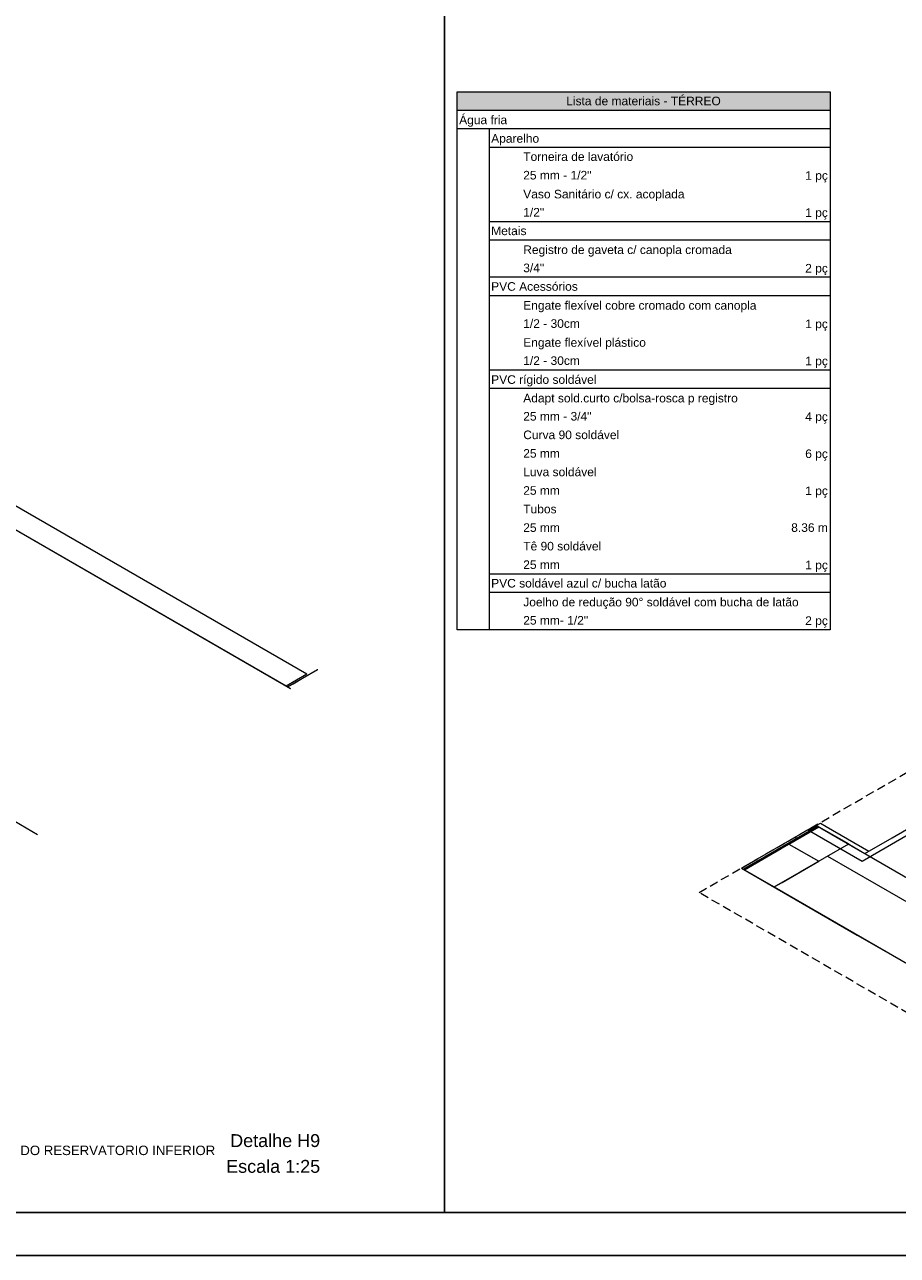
# Model space of a CAD drawing. Header units: millimetres. Extents: x 2 to 902, y -447 to 199.
# Tile 230 of 256: x 60 to 80, y 21 to 49. Entities that reach past the tile are written whole.
import ezdxf

# ---------------------------------------------------------------- set-up
doc = ezdxf.new("R2010")
doc.units = ezdxf.units.MM
doc.header["$MEASUREMENT"] = 0
doc.linetypes.add('JIS_02_2.0', pattern=[0.3, 0.2, -0.1])
doc.linetypes.add('NULL', pattern=[0])
for name, color, linetype, lineweight in [('DI-Hachuras Tabelas', 251, 'Continuous', 0), ('DI-Tabelas', 7, 'Continuous', 13), ('DI-Títulos', 3, 'Continuous', 9), ('DI-Área do detalhe', 7, 'JIS_02_2.0', 9), ('IFC-Laje-Contorno', 134, 'Continuous', 5), ('IFC-Parede padrão-Contorno', 44, 'Continuous', 5), ('IFC-Parede-Contorno', 42, 'Continuous', 5), ('IFC-Pilar-Contorno', 83, 'Continuous', 5), ('IFC-Porta-Contorno', 142, 'Continuous', 5), ('IFC-Viga-Contorno', 66, 'Continuous', 5), ('Textos', 7, 'Continuous', 9)]:
    doc.layers.add(name, color=color, linetype=linetype, lineweight=lineweight)
doc.layers.add('SEDUC_MARF', color=1, linetype='Continuous')
doc.layers.add('SEDUC_MARGG', color=7, linetype='Continuous')
doc.styles.add('Arial', font='arial.ttf')

msp = doc.modelspace()

# ---------------------------------------------------------------- hatches: boundary and pattern name
at = {"layer": 'DI-Hachuras Tabelas', "linetype": 'Continuous'}
msp.add_hatch(color=251, dxfattribs=at).paths.add_polyline_path([(69.679, 47.859), (78.37, 47.859), (78.37, 47.427), (69.679, 47.427)])

# ---------------------------------------------------------------- linework, layer by layer
msp.add_lwpolyline([(69.388, 50.607), (102.051, 50.607), (102.051, 21.759), (69.388, 21.759)], close=True)
at = {"layer": 'DI-Hachuras Tabelas'}
msp.add_lwpolyline([(69.679, 47.859), (78.37, 47.859), (78.37, 47.427), (69.679, 47.427), (69.679, 47.859)], dxfattribs=at)
at = {"layer": 'DI-Tabelas'}
for p, q in [((69.679, 47.427), (69.679, 47.859)), ((69.679, 47.859), (78.37, 47.859)), ((78.37, 47.859), (78.37, 47.427)), ((78.37, 47.427), (69.679, 47.427)), ((69.679, 46.995), (69.679, 47.427)), ((78.37, 47.427), (78.37, 46.995)), ((78.37, 46.995), (69.679, 46.995)), ((69.679, 46.563), (69.679, 46.995)), ((70.425, 46.995), (70.425, 46.563)), ((78.37, 46.995), (78.37, 46.563)), ((69.679, 46.131), (69.679, 46.563)), ((78.37, 46.563), (70.425, 46.563)), ((70.425, 46.563), (70.425, 46.131)), ((78.37, 46.563), (78.37, 46.131)), ((69.679, 45.699), (69.679, 46.131)), ((70.425, 46.131), (70.425, 45.699)), ((78.37, 46.131), (78.37, 45.699)), ((69.679, 45.267), (69.679, 45.699)), ((70.425, 45.699), (70.425, 45.267)), ((78.37, 45.699), (78.37, 45.267)), ((69.679, 44.835), (69.679, 45.267)), ((70.425, 45.267), (70.425, 44.835)), ((78.37, 45.267), (78.37, 44.835)), ((69.679, 44.403), (69.679, 44.835)), ((71.172, 44.835), (70.425, 44.835)), ((70.425, 44.835), (70.425, 44.403)), ((75.46, 44.835), (71.172, 44.835)), ((78.37, 44.835), (75.46, 44.835)), ((78.37, 44.835), (78.37, 44.403)), ((69.679, 43.971), (69.679, 44.403)), ((78.37, 44.403), (70.425, 44.403)), ((70.425, 44.403), (70.425, 43.971)), ((78.37, 44.403), (78.37, 43.971)), ((69.679, 43.539), (69.679, 43.971)), ((70.425, 43.971), (70.425, 43.539)), ((78.37, 43.971), (78.37, 43.539)), ((69.679, 43.107), (69.679, 43.539)), ((71.172, 43.539), (70.425, 43.539)), ((70.425, 43.539), (70.425, 43.107)), ((75.46, 43.539), (71.172, 43.539)), ((78.37, 43.539), (75.46, 43.539)), ((78.37, 43.539), (78.37, 43.107)), ((69.679, 42.675), (69.679, 43.107)), ((78.37, 43.107), (70.425, 43.107)), ((70.425, 43.107), (70.425, 42.675)), ((78.37, 43.107), (78.37, 42.675)), ((69.679, 42.243), (69.679, 42.675)), ((70.425, 42.675), (70.425, 42.243)), ((78.37, 42.675), (78.37, 42.243)), ((69.679, 41.811), (69.679, 42.243)), ((70.425, 42.243), (70.425, 41.811)), ((78.37, 42.243), (78.37, 41.811)), ((69.679, 41.379), (69.679, 41.811)), ((70.425, 41.811), (70.425, 41.379)), ((78.37, 41.811), (78.37, 41.379)), ((69.679, 40.947), (69.679, 41.379)), ((71.172, 41.379), (70.425, 41.379)), ((70.425, 41.379), (70.425, 40.947)), ((75.46, 41.379), (71.172, 41.379)), ((78.37, 41.379), (75.46, 41.379)), ((78.37, 41.379), (78.37, 40.947)), ((69.679, 40.515), (69.679, 40.947)), ((78.37, 40.947), (70.425, 40.947)), ((70.425, 40.947), (70.425, 40.515)), ((78.37, 40.947), (78.37, 40.515)), ((69.679, 40.083), (69.679, 40.515)), ((70.425, 40.515), (70.425, 40.083)), ((78.37, 40.515), (78.37, 40.083)), ((69.679, 39.651), (69.679, 40.083)), ((70.425, 40.083), (70.425, 39.651)), ((78.37, 40.083), (78.37, 39.651)), ((69.679, 39.219), (69.679, 39.651)), ((70.425, 39.651), (70.425, 39.219)), ((78.37, 39.651), (78.37, 39.219)), ((69.679, 38.787), (69.679, 39.219)), ((70.425, 39.219), (70.425, 38.787)), ((78.37, 39.219), (78.37, 38.787)), ((69.679, 38.355), (69.679, 38.787)), ((70.425, 38.787), (70.425, 38.355)), ((78.37, 38.787), (78.37, 38.355)), ((69.679, 37.923), (69.679, 38.355)), ((70.425, 38.355), (70.425, 37.923)), ((78.37, 38.355), (78.37, 37.923)), ((69.679, 37.491), (69.679, 37.923)), ((70.425, 37.923), (70.425, 37.491)), ((78.37, 37.923), (78.37, 37.491)), ((69.679, 37.059), (69.679, 37.491)), ((70.425, 37.491), (70.425, 37.059)), ((78.37, 37.491), (78.37, 37.059)), ((69.679, 36.627), (69.679, 37.059)), ((70.425, 37.059), (70.425, 36.627)), ((78.37, 37.059), (78.37, 36.627)), ((69.679, 36.195), (69.679, 36.627)), ((71.172, 36.627), (70.425, 36.627)), ((70.425, 36.627), (70.425, 36.195)), ((75.46, 36.627), (71.172, 36.627)), ((78.37, 36.627), (75.46, 36.627)), ((78.37, 36.627), (78.37, 36.195)), ((69.679, 35.763), (69.679, 36.195)), ((78.37, 36.195), (70.425, 36.195)), ((70.425, 36.195), (70.425, 35.763)), ((78.37, 36.195), (78.37, 35.763)), ((69.679, 35.331), (69.679, 35.763)), ((70.425, 35.763), (70.425, 35.331)), ((78.37, 35.763), (78.37, 35.331)), ((70.425, 35.331), (69.679, 35.331)), ((71.172, 35.331), (70.425, 35.331)), ((75.46, 35.331), (71.172, 35.331)), ((78.37, 35.331), (75.46, 35.331))]:
    msp.add_line(p, q, dxfattribs=at)
at = {"layer": 'DI-Área do detalhe'}
msp.add_lwpolyline([(89.735, 37.533), (101.122, 30.96), (86.705, 22.636), (75.318, 29.21), (89.735, 37.533)], dxfattribs=at)
at = {"layer": 'IFC-Laje-Contorno', "color": 7, "lineweight": 5}
for p, q in [((51.578, 35.371), (59.906, 30.563)), ((51.578, 35.371), (59.906, 30.563)), ((65.696, 34.022), (65.733, 34.001)), ((79.117, 29.943), (83.287, 32.35)), ((76.347, 29.756), (78.079, 30.756)), ((77.852, 30.673), (77.856, 30.671)), ((77.866, 30.665), (79.117, 29.943)), ((76.347, 29.756), (76.375, 29.739)), ((77.068, 29.339), (85.624, 24.399))]:
    msp.add_line(p, q, dxfattribs=at)
at = {"layer": 'IFC-Parede padrão-Contorno', "color": 7, "lineweight": 5}
for p, q in [((54.155, 40.686), (65.797, 33.964)), ((79.816, 30.486), (81.781, 31.621)), ((76.679, 29.992), (78.041, 30.778)), ((78.041, 30.778), (80.738, 29.22)), ((79.181, 30.119), (79.816, 30.486)), ((76.309, 29.778), (76.679, 29.992)), ((76.305, 29.78), (76.309, 29.778)), ((76.309, 29.778), (79.006, 28.22)), ((79.006, 28.22), (84.446, 25.079))]:
    msp.add_line(p, q, dxfattribs=at)
at = {"layer": 'IFC-Parede-Contorno', "color": 7, "lineweight": 5}
for p, q in [((78.054, 30.773), (78.065, 30.779)), ((78.054, 30.773), (78.464, 30.536)), ((78.065, 30.779), (78.145, 30.826)), ((78.145, 30.826), (78.279, 30.749)), ((78.279, 30.749), (79.275, 30.174)), ((78.464, 30.536), (79.183, 30.121))]:
    msp.add_line(p, q, dxfattribs=at)
at = {"layer": 'IFC-Pilar-Contorno', "color": 7, "lineweight": 5}
for p, q in [((65.733, 34.001), (66.426, 34.401)), ((66.08, 34.201), (66.435, 34.407)), ((66.426, 34.401), (66.435, 34.407)), ((65.859, 34.074), (66.08, 34.201)), ((65.733, 34.001), (65.859, 34.074)), ((65.733, 34.001), (65.797, 33.964)), ((77.414, 30.339), (78.112, 30.742)), ((78.107, 30.739), (78.109, 30.741)), ((78.112, 30.742), (78.805, 30.342)), ((76.375, 29.739), (77.23, 30.233)), ((76.559, 29.846), (77.414, 30.339)), ((77.23, 30.233), (77.414, 30.339)), ((77.414, 30.339), (77.984, 30.01)), ((77.414, 30.339), (77.537, 30.268)), ((77.537, 30.268), (78.107, 29.939)), ((77.674, 29.69), (78.805, 30.342)), ((78.8, 30.339), (78.802, 30.341)), ((76.375, 29.739), (76.559, 29.846)), ((77.068, 29.339), (77.922, 29.833)), ((77.252, 29.446), (78.107, 29.939)), ((77.922, 29.833), (78.107, 29.939)), ((77.984, 30.01), (78.107, 29.939)), ((76.375, 29.739), (76.945, 29.41)), ((76.945, 29.41), (77.068, 29.339)), ((77.068, 29.339), (77.252, 29.446)), ((77.072, 29.342), (77.073, 29.342))]:
    msp.add_line(p, q, dxfattribs=at)
at = {"layer": 'IFC-Porta-Contorno', "color": 7, "lineweight": 5}
for p, q in [((77.852, 30.673), (77.866, 30.665)), ((77.866, 30.665), (77.889, 30.678)), ((77.889, 30.678), (78.054, 30.773)), ((78.04, 30.781), (78.054, 30.773))]:
    msp.add_line(p, q, dxfattribs=at)
at = {"layer": 'IFC-Viga-Contorno', "color": 7, "lineweight": 5}
for p, q in [((55.408, 40.522), (66.181, 34.302)), ((54.923, 40.242), (65.696, 34.022)), ((65.696, 34.022), (66.181, 34.302)), ((78.037, 30.78), (78.107, 30.739)), ((78.051, 30.771), (78.107, 30.739)), ((77.552, 30.5), (77.556, 30.498)), ((77.552, 30.5), (77.622, 30.459)), ((78.8, 30.339), (79.181, 30.119)), ((78.8, 30.339), (87.356, 25.399)), ((78.315, 30.059), (86.871, 25.119))]:
    msp.add_line(p, q, dxfattribs=at)
at = {"layer": 'SEDUC_MARF', "color": 7}
msp.add_lwpolyline([(120.549, 104.859), (1.649, 104.859), (1.649, 20.759), (120.549, 20.759)], close=True, dxfattribs=at)
at = {"layer": 'SEDUC_MARGG'}
msp.add_lwpolyline([(4.149, 21.759), (119.549, 21.759), (119.549, 103.859), (4.149, 103.859), (4.149, 21.759)], dxfattribs=at)

# ---------------------------------------------------------------- texts
at = {"layer": 'DI-Tabelas', "linetype": 'NULL', "char_height": 0.2, "line_spacing_factor": 0.6, "style": 'Arial'}
for s, insert, width, attachment_point in [('Lista de materiais - TÉRREO', (74.024, 47.543), 7.20396, 8), ('Água fria', (69.729, 47.045), 2.23598, 7), ('Aparelho', (70.475, 46.613), 2.23628, 7), ('Torneira de lavatório', (71.222, 46.247), 5.12348, 7), ('25 mm - 1/2"', (71.222, 45.815), 3.17896, 7), ('1 pç', (78.32, 45.749), 1.0561, 9), ('Vaso Sanitário c/ cx. acoplada', (71.222, 45.317), 7.51616, 7), ('1/2"', (71.222, 44.951), 0.975, 7), ('1 pç', (78.32, 44.885), 1.0561, 9), ('Metais', (70.475, 44.519), 1.64573, 7), ('Registro de gaveta c/ canopla cromada', (71.222, 44.021), 9.72073, 7), ('3/4"', (71.222, 43.655), 0.975, 7), ('2 pç', (78.32, 43.589), 1.0561, 9), ('PVC Acessórios', (70.475, 43.223), 4.0378, 7), ('Engate flexível cobre cromado com canopla', (71.222, 42.725), 10.86982, 7), ('1/2 - 30cm', (71.222, 42.359), 2.63933, 7), ('1 pç', (78.32, 42.293), 1.0561, 9), ('Engate flexível plástico', (71.222, 41.861), 5.71463, 7), ('1/2 - 30cm', (71.222, 41.495), 2.63933, 7), ('1 pç', (78.32, 41.429), 1.0561, 9), ('PVC rígido soldável', (70.475, 40.997), 4.90701, 7), ('Adapt sold.curto c/bolsa-rosca p registro', (71.222, 40.565), 9.99939, 7), ('25 mm - 3/4"', (71.222, 40.199), 3.17896, 7), ('4 pç', (78.32, 40.133), 1.0561, 9), ('Curva 90 soldável', (71.222, 39.767), 4.47226, 7), ('25 mm', (71.222, 39.335), 1.70762, 7), ('6 pç', (78.32, 39.269), 1.0561, 9), ('Luva soldável', (71.222, 38.903), 3.41677, 7), ('25 mm', (71.222, 38.471), 1.70762, 7), ('1 pç', (78.32, 38.405), 1.0561, 9), ('Tubos', (71.222, 38.039), 1.55305, 7), ('25 mm', (71.222, 37.607), 1.70762, 7), ('8.36 m', (78.32, 37.607), 1.70793, 9), ('Tê 90 soldável', (71.222, 37.175), 3.63384, 7), ('25 mm', (71.222, 36.743), 1.70762, 7), ('1 pç', (78.32, 36.677), 1.0561, 9), ('PVC soldável azul c/ bucha latão', (70.475, 36.311), 8.1686, 7), ('Joelho de redução 90%%d soldável com bucha de latão', (71.222, 35.813), 12.81402, 7), ('25 mm- 1/2"', (71.222, 35.447), 3.02378, 7), ('2 pç', (78.32, 35.381), 1.0561, 9)]:
    msp.add_mtext(s, dxfattribs=dict(at, insert=insert, width=width, attachment_point=attachment_point))
at = {"layer": 'DI-Títulos', "linetype": 'NULL', "char_height": 0.3, "attachment_point": 9, "line_spacing_factor": 0.6, "style": 'Arial'}
for s, insert, width in [('Detalhe H9', (66.49, 23.278), 4.19268), ('Escala 1:25', (66.49, 22.678), 4.37973)]:
    msp.add_mtext(s, dxfattribs=dict(at, insert=insert, width=width))
at = {"layer": 'Textos', "linetype": 'NULL', "insert": (55.799, 23.027), "char_height": 0.22, "width": 16.49866, "attachment_point": 7, "line_spacing_factor": 0.6, "style": 'Arial'}
msp.add_mtext('SUCÇÃO COM O FUNDO DO RESERVATORIO INFERIOR', dxfattribs=at)

doc.saveas('drawing.dxf')
